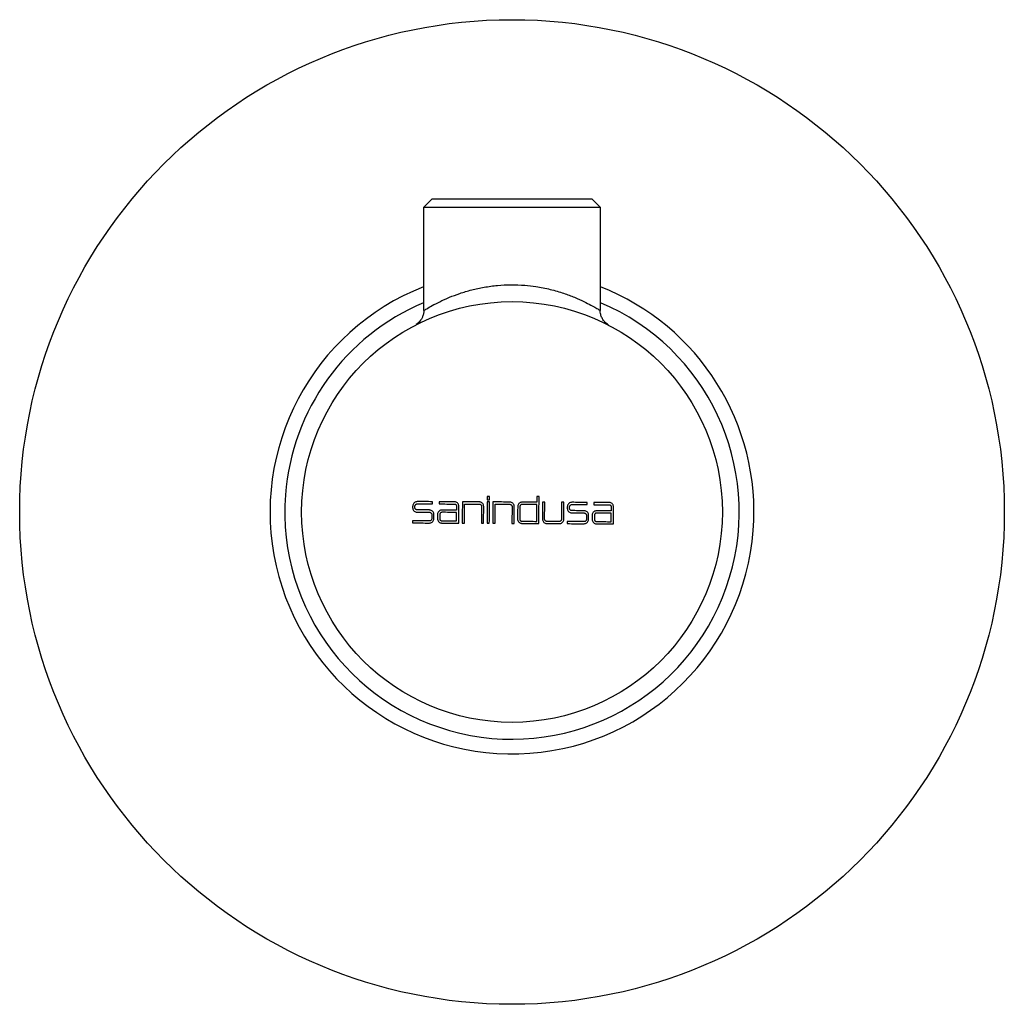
# Model space of a CAD drawing. Header units: millimetres. Extents: x 4004.44 to 4004.557, y 1830.898 to 1831.015.
import ezdxf

# ---------------------------------------------------------------- set-up
doc = ezdxf.new("R2010")
doc.units = ezdxf.units.MM
doc.layers.add('SANINDUSA', color=3, linetype='Continuous')

msp = doc.modelspace()

# ---------------------------------------------------------------- linework, layer by layer
at = {"layer": 'SANINDUSA'}
for p, q in [((4004.488961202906, 1830.994196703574), (4004.487961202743, 1830.993196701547)), ((4004.488961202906, 1830.994196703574), (4004.498461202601, 1830.994196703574)), ((4004.498461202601, 1830.994196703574), (4004.507961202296, 1830.994196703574)), ((4004.508961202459, 1830.993196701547), (4004.507961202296, 1830.994196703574)), ((4004.487961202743, 1830.993196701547), (4004.487961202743, 1830.98094938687)), ((4004.498461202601, 1830.993196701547), (4004.487961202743, 1830.993196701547)), ((4004.508961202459, 1830.993196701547), (4004.498461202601, 1830.993196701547)), ((4004.508961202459, 1830.980935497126), (4004.508961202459, 1830.993196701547)), ((4004.510017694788, 1830.979165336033), (4004.510024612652, 1830.979161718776)), ((4004.501415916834, 1830.958821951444), (4004.501412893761, 1830.958166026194)), ((4004.498464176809, 1830.957642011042), (4004.498454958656, 1830.955641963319)), ((4004.488655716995, 1830.957235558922), (4004.487193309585, 1830.957242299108))]:
    msp.add_line(p, q, dxfattribs=at)
at = {"layer": 'SANINDUSA', "flags": 128}
for points in [[(4004.495523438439, 1830.958849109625), (4004.495523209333, 1830.958799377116), (4004.495522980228, 1830.958749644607), (4004.49552275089, 1830.958699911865), (4004.495522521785, 1830.958650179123), (4004.495522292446, 1830.958600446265), (4004.495522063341, 1830.95855071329), (4004.495521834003, 1830.958500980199), (4004.495521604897, 1830.95845124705)], [(4004.49578152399, 1830.95884792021), (4004.495749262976, 1830.958848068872), (4004.495717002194, 1830.958848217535), (4004.495684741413, 1830.958848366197), (4004.495652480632, 1830.958848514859), (4004.495620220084, 1830.958848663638), (4004.495587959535, 1830.958848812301), (4004.495555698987, 1830.958848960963), (4004.495523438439, 1830.958849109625)], [(4004.495779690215, 1830.958450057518), (4004.495779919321, 1830.958499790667), (4004.495780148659, 1830.958549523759), (4004.495780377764, 1830.958599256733), (4004.495780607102, 1830.958648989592), (4004.495780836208, 1830.958698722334), (4004.495781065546, 1830.958748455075), (4004.495781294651, 1830.958798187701), (4004.49578152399, 1830.95884792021)], [(4004.501673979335, 1830.958820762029), (4004.501641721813, 1830.958820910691), (4004.501609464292, 1830.958821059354), (4004.501577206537, 1830.958821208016), (4004.501544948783, 1830.958821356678), (4004.501512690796, 1830.958821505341), (4004.501480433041, 1830.958821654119), (4004.501448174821, 1830.958821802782), (4004.501415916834, 1830.958821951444)], [(4004.50165926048, 1830.955627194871), (4004.501661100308, 1830.956026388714), (4004.501662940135, 1830.956425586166), (4004.501664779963, 1830.956824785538), (4004.501666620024, 1830.957223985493), (4004.501668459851, 1830.957623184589), (4004.501670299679, 1830.958022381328), (4004.501672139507, 1830.958421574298), (4004.501673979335, 1830.958820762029)], [(4004.486657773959, 1830.957696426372), (4004.486657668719, 1830.957673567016), (4004.48665756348, 1830.957650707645), (4004.48665745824, 1830.957627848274), (4004.486657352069, 1830.957604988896), (4004.48665724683, 1830.957582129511), (4004.486657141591, 1830.957559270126), (4004.486657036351, 1830.957536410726), (4004.486656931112, 1830.957513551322)], [(4004.486925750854, 1830.957512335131), (4004.486925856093, 1830.957535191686), (4004.486925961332, 1830.95755804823), (4004.486926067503, 1830.957580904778), (4004.486926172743, 1830.957603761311), (4004.486926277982, 1830.957626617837), (4004.486926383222, 1830.95764947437), (4004.486926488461, 1830.957672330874), (4004.4869265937, 1830.957695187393)], [(4004.48719662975, 1830.957962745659), (4004.487422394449, 1830.957961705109), (4004.487648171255, 1830.957960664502), (4004.4878739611, 1830.957959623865), (4004.488099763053, 1830.957958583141), (4004.488325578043, 1830.957957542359), (4004.48855140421, 1830.957956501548), (4004.488777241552, 1830.957955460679), (4004.489003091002, 1830.957954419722)], [(4004.489004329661, 1830.958223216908), (4004.488778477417, 1830.958224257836), (4004.488552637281, 1830.958225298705), (4004.48832680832, 1830.958226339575), (4004.488100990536, 1830.958227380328), (4004.48787518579, 1830.958228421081), (4004.487649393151, 1830.958229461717), (4004.487423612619, 1830.958230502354), (4004.487197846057, 1830.958231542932)], [(4004.489003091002, 1830.957954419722), (4004.489003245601, 1830.957988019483), (4004.489003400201, 1830.958021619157), (4004.489003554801, 1830.958055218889), (4004.489003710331, 1830.958088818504), (4004.489003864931, 1830.958122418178), (4004.489004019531, 1830.958156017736), (4004.489004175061, 1830.958189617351), (4004.489004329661, 1830.958223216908)], [(4004.489810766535, 1830.958219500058), (4004.489810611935, 1830.958185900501), (4004.489810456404, 1830.958152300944), (4004.489810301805, 1830.958118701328), (4004.489810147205, 1830.958085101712), (4004.489809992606, 1830.958051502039), (4004.489809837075, 1830.958017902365), (4004.489809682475, 1830.957984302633), (4004.489809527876, 1830.957950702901)], [(4004.489809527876, 1830.957950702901), (4004.490035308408, 1830.957949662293), (4004.490261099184, 1830.957948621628), (4004.490486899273, 1830.957947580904), (4004.490712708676, 1830.957946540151), (4004.490938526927, 1830.957945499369), (4004.491164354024, 1830.957944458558), (4004.49139018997, 1830.957943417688), (4004.491616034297, 1830.957942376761)], [(4004.491617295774, 1830.958211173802), (4004.491391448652, 1830.958212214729), (4004.491165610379, 1830.958213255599), (4004.490939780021, 1830.958214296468), (4004.490713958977, 1830.958215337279), (4004.490488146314, 1830.958216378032), (4004.490262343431, 1830.958217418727), (4004.490036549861, 1830.958218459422), (4004.489810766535, 1830.958219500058)], [(4004.491883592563, 1830.957672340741), (4004.491883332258, 1830.957615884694), (4004.491883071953, 1830.957559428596), (4004.491882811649, 1830.957502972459), (4004.49188255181, 1830.957446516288), (4004.491882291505, 1830.957390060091), (4004.4918820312, 1830.957333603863), (4004.491881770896, 1830.957277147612), (4004.491881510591, 1830.957220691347)], [(4004.492143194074, 1830.955671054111), (4004.492144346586, 1830.955921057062), (4004.492145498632, 1830.956171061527), (4004.492146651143, 1830.956421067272), (4004.492147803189, 1830.956671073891), (4004.492148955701, 1830.956921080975), (4004.492150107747, 1830.957171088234), (4004.492151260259, 1830.957421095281), (4004.492152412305, 1830.957671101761)], [(4004.492563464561, 1830.958206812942), (4004.492562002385, 1830.957889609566), (4004.492560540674, 1830.957572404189), (4004.492559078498, 1830.957255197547), (4004.492557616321, 1830.956937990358), (4004.492556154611, 1830.956620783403), (4004.492554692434, 1830.956303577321), (4004.492553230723, 1830.955986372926), (4004.492551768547, 1830.955669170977)], [(4004.494563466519, 1830.958197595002), (4004.494313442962, 1830.958198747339), (4004.494063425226, 1830.958199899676), (4004.493813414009, 1830.958201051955), (4004.493563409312, 1830.958202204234), (4004.493313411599, 1830.958203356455), (4004.493063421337, 1830.958204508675), (4004.492813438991, 1830.958205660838), (4004.492563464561, 1830.958206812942)], [(4004.492820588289, 1830.955667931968), (4004.4928218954, 1830.955951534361), (4004.492823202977, 1830.956235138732), (4004.492824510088, 1830.956518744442), (4004.492825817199, 1830.956802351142), (4004.492827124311, 1830.957085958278), (4004.492828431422, 1830.957369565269), (4004.492829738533, 1830.957653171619), (4004.492831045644, 1830.957936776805)], [(4004.492831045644, 1830.957936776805), (4004.493048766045, 1830.957935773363), (4004.493266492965, 1830.957934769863), (4004.493484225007, 1830.957933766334), (4004.493701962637, 1830.957932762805), (4004.493919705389, 1830.957931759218), (4004.494137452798, 1830.95793075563), (4004.494355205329, 1830.957929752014), (4004.494572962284, 1830.957928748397)], [(4004.49484052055, 1830.957658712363), (4004.494839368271, 1830.957408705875), (4004.494838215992, 1830.95715869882), (4004.494837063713, 1830.956908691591), (4004.494835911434, 1830.956658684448), (4004.494834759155, 1830.956408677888), (4004.494833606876, 1830.956158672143), (4004.494832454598, 1830.955908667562), (4004.494831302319, 1830.955658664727)], [(4004.495089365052, 1830.955657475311), (4004.495090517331, 1830.955907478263), (4004.495091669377, 1830.956157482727), (4004.495092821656, 1830.956407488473), (4004.495093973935, 1830.956657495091), (4004.495095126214, 1830.956907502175), (4004.495096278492, 1830.957157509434), (4004.495097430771, 1830.957407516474), (4004.49509858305, 1830.957657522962)], [(4004.495520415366, 1830.958193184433), (4004.495518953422, 1830.957875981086), (4004.495517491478, 1830.957558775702), (4004.495516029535, 1830.957241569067), (4004.495514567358, 1830.956924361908), (4004.495513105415, 1830.956607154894), (4004.495511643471, 1830.956289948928), (4004.495510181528, 1830.955972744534), (4004.495508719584, 1830.955655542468)], [(4004.495778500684, 1830.958191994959), (4004.495746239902, 1830.958192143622), (4004.495713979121, 1830.958192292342), (4004.49568171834, 1830.958192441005), (4004.495649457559, 1830.958192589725), (4004.495617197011, 1830.958192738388), (4004.495584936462, 1830.958192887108), (4004.495552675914, 1830.958193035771), (4004.495520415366, 1830.958193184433)], [(4004.495521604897, 1830.95845124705), (4004.495553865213, 1830.958451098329), (4004.495586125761, 1830.958450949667), (4004.49561838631, 1830.958450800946), (4004.495650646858, 1830.958450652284), (4004.495682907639, 1830.958450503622), (4004.49571516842, 1830.958450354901), (4004.495747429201, 1830.958450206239), (4004.495779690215, 1830.958450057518)], [(4004.495766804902, 1830.955654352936), (4004.495768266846, 1830.955971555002), (4004.495769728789, 1830.956288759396), (4004.495771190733, 1830.956605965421), (4004.495772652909, 1830.956923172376), (4004.495774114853, 1830.957240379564), (4004.495775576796, 1830.957557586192), (4004.49577703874, 1830.957874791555), (4004.495778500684, 1830.958191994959)], [(4004.496197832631, 1830.95819006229), (4004.496196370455, 1830.957872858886), (4004.496194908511, 1830.957555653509), (4004.496193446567, 1830.957238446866), (4004.496191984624, 1830.956921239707), (4004.49619052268, 1830.956604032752), (4004.496189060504, 1830.956286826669), (4004.49618759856, 1830.955969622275), (4004.496186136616, 1830.955652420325)], [(4004.498197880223, 1830.958180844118), (4004.497947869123, 1830.958181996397), (4004.497697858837, 1830.958183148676), (4004.4974478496, 1830.958184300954), (4004.497197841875, 1830.958185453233), (4004.496947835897, 1830.958186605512), (4004.496697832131, 1830.958187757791), (4004.496447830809, 1830.958188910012), (4004.496197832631, 1830.95819006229)], [(4004.496444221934, 1830.955651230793), (4004.496445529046, 1830.955934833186), (4004.496446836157, 1830.956218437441), (4004.496448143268, 1830.956502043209), (4004.496449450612, 1830.956785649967), (4004.496450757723, 1830.957069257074), (4004.496452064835, 1830.957352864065), (4004.496453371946, 1830.957636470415), (4004.496454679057, 1830.957920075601)], [(4004.496454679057, 1830.957920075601), (4004.496672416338, 1830.957919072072), (4004.496890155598, 1830.957918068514), (4004.497107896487, 1830.957917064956), (4004.49732563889, 1830.957916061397), (4004.497543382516, 1830.95791505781), (4004.497761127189, 1830.957914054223), (4004.49797887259, 1830.957913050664), (4004.498196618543, 1830.957912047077)], [(4004.498723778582, 1830.955640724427), (4004.498724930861, 1830.955890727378), (4004.49872608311, 1830.956140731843), (4004.498727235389, 1830.956390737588), (4004.498728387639, 1830.956640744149), (4004.498729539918, 1830.956890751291), (4004.498730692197, 1830.95714075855), (4004.498731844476, 1830.957390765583), (4004.498732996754, 1830.957640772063)], [(4004.499136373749, 1830.957640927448), (4004.499134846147, 1830.957458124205), (4004.499133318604, 1830.957275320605), (4004.499131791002, 1830.957092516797), (4004.499130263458, 1830.956909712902), (4004.499128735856, 1830.956726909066), (4004.499127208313, 1830.956544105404), (4004.499125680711, 1830.956361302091), (4004.499124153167, 1830.956178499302)], [(4004.499399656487, 1830.957637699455), (4004.499398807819, 1830.957453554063), (4004.499397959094, 1830.957269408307), (4004.499397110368, 1830.957085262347), (4004.499396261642, 1830.956901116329), (4004.499395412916, 1830.95671697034), (4004.49939456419, 1830.956532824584), (4004.499393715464, 1830.956348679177), (4004.499392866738, 1830.956164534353)], [(4004.501411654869, 1830.957897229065), (4004.50119391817, 1830.957898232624), (4004.500976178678, 1830.957899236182), (4004.500758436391, 1830.95790023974), (4004.500540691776, 1830.957901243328), (4004.500322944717, 1830.957902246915), (4004.500105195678, 1830.957903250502), (4004.499887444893, 1830.957904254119), (4004.499669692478, 1830.957905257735)], [(4004.501412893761, 1830.958166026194), (4004.501195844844, 1830.958167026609), (4004.5009787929, 1830.958168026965), (4004.500761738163, 1830.958169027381), (4004.500544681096, 1830.958170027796), (4004.500327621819, 1830.958171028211), (4004.500110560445, 1830.958172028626), (4004.499893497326, 1830.958173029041), (4004.499676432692, 1830.958174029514)], [(4004.501402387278, 1830.955886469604), (4004.501403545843, 1830.956137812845), (4004.501404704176, 1830.95638915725), (4004.501405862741, 1830.956640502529), (4004.501407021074, 1830.956891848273), (4004.501408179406, 1830.957143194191), (4004.501409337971, 1830.957394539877), (4004.501410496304, 1830.957645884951), (4004.501411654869, 1830.957897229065)], [(4004.502090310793, 1830.958162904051), (4004.502089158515, 1830.957912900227), (4004.502088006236, 1830.957662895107), (4004.502086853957, 1830.957412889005), (4004.502085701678, 1830.957162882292), (4004.502084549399, 1830.956912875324), (4004.50208339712, 1830.956662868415), (4004.502082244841, 1830.956412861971), (4004.502081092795, 1830.956162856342)], [(4004.502348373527, 1830.958161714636), (4004.502316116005, 1830.958161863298), (4004.502283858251, 1830.95816201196), (4004.502251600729, 1830.958162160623), (4004.502219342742, 1830.958162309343), (4004.502187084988, 1830.958162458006), (4004.502154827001, 1830.958162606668), (4004.502122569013, 1830.95816275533), (4004.502090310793, 1830.958162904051)], [(4004.502339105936, 1830.956150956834), (4004.502340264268, 1830.956402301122), (4004.502341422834, 1830.956653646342), (4004.502342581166, 1830.956904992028), (4004.502343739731, 1830.957156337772), (4004.502344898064, 1830.957407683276), (4004.502346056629, 1830.957659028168), (4004.502347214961, 1830.957910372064), (4004.502348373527, 1830.958161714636)], [(4004.504359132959, 1830.958152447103), (4004.504357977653, 1830.957901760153), (4004.504356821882, 1830.957651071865), (4004.504355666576, 1830.957400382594), (4004.50435451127, 1830.957149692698), (4004.504353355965, 1830.956899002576), (4004.504352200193, 1830.956648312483), (4004.504351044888, 1830.956397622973), (4004.504349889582, 1830.956146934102)], [(4004.504627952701, 1830.958151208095), (4004.504594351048, 1830.958151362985), (4004.504560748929, 1830.958151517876), (4004.504527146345, 1830.958151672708), (4004.504493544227, 1830.958151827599), (4004.504459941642, 1830.958151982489), (4004.504426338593, 1830.95815213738), (4004.504392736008, 1830.958152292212), (4004.504359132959, 1830.958152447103)], [(4004.50461873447, 1830.956151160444), (4004.504619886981, 1830.956401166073), (4004.504621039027, 1830.956651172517), (4004.504622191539, 1830.956901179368), (4004.504623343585, 1830.957151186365), (4004.504624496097, 1830.9574011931), (4004.504625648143, 1830.957651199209), (4004.504626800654, 1830.957901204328), (4004.504627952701, 1830.958151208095)], [(4004.50503404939, 1830.957611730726), (4004.50503394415, 1830.95758887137), (4004.505033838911, 1830.957566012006), (4004.505033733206, 1830.957543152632), (4004.505033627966, 1830.957520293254), (4004.505033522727, 1830.95749743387), (4004.505033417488, 1830.957474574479), (4004.505033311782, 1830.957451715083), (4004.505033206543, 1830.957428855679)], [(4004.505302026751, 1830.957427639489), (4004.50530213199, 1830.95745049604), (4004.505302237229, 1830.957473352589), (4004.505302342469, 1830.957496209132), (4004.505302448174, 1830.957519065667), (4004.505302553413, 1830.957541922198), (4004.505302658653, 1830.957564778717), (4004.505302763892, 1830.957587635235), (4004.505302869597, 1830.957610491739)], [(4004.505572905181, 1830.957878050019), (4004.50579875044, 1830.957877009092), (4004.506024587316, 1830.957875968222), (4004.50625041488, 1830.957874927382), (4004.506476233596, 1830.9578738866), (4004.506702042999, 1830.957872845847), (4004.506927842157, 1830.957871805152), (4004.507153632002, 1830.957870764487), (4004.507379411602, 1830.957869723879)], [(4004.507380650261, 1830.958138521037), (4004.507154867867, 1830.958139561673), (4004.506929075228, 1830.95814060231), (4004.506703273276, 1830.958141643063), (4004.506477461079, 1830.958142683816), (4004.506251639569, 1830.958143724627), (4004.506025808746, 1830.958144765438), (4004.505799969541, 1830.958145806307), (4004.505574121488, 1830.958146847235)], [(4004.507379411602, 1830.957869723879), (4004.507379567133, 1830.957903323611), (4004.507379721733, 1830.957936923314), (4004.507379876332, 1830.957970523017), (4004.507380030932, 1830.958004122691), (4004.507380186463, 1830.958037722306), (4004.507380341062, 1830.958071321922), (4004.507380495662, 1830.958104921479), (4004.507380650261, 1830.958138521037)], [(4004.508187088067, 1830.958134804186), (4004.508186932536, 1830.958101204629), (4004.508186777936, 1830.958067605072), (4004.508186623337, 1830.958034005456), (4004.508186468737, 1830.95800040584), (4004.508186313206, 1830.957966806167), (4004.508186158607, 1830.957933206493), (4004.508186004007, 1830.957899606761), (4004.508185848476, 1830.957866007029)], [(4004.508185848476, 1830.957866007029), (4004.508411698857, 1830.957864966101), (4004.508637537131, 1830.957863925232), (4004.508863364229, 1830.957862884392), (4004.509089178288, 1830.95786184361), (4004.509314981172, 1830.957860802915), (4004.509540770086, 1830.957859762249), (4004.509766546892, 1830.957858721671), (4004.509992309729, 1830.957857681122)], [(4004.509993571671, 1830.958126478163), (4004.509767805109, 1830.958127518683), (4004.50954202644, 1830.958128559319), (4004.509316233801, 1830.958129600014), (4004.509090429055, 1830.958130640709), (4004.50886461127, 1830.95813168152), (4004.508638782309, 1830.958132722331), (4004.50841294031, 1830.958133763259), (4004.508187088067, 1830.958134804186)], [(4004.510259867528, 1830.957587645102), (4004.510259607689, 1830.957531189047), (4004.51025934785, 1830.957474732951), (4004.51025908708, 1830.957418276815), (4004.510258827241, 1830.957361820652), (4004.510258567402, 1830.957305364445), (4004.510258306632, 1830.957248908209), (4004.510258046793, 1830.957192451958), (4004.510257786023, 1830.957135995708)], [(4004.510519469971, 1830.955586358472), (4004.510520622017, 1830.955836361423), (4004.510521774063, 1830.956086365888), (4004.510522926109, 1830.956336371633), (4004.510524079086, 1830.956586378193), (4004.510525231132, 1830.956836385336), (4004.510526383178, 1830.957086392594), (4004.510527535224, 1830.957336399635), (4004.510528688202, 1830.957586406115)], [(4004.487192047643, 1830.956973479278), (4004.487376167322, 1830.956972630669), (4004.487560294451, 1830.956971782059), (4004.487744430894, 1830.956970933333), (4004.487928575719, 1830.956970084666), (4004.488112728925, 1830.956969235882), (4004.488296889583, 1830.956968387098), (4004.488481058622, 1830.956967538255), (4004.488665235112, 1830.956966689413)], [(4004.488932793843, 1830.956696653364), (4004.488932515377, 1830.956636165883), (4004.48893223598, 1830.956575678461), (4004.488931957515, 1830.956515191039), (4004.48893167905, 1830.956454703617), (4004.488931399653, 1830.956394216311), (4004.488931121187, 1830.956333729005), (4004.488930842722, 1830.956273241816), (4004.488930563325, 1830.956212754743)], [(4004.489188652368, 1830.956222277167), (4004.489188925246, 1830.956281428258), (4004.489189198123, 1830.956340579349), (4004.48918947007, 1830.956399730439), (4004.489189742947, 1830.956458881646), (4004.489190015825, 1830.956518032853), (4004.489190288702, 1830.956577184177), (4004.489190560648, 1830.9566363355), (4004.489190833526, 1830.956695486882)], [(4004.489610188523, 1830.956693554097), (4004.489609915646, 1830.956634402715), (4004.489609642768, 1830.956575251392), (4004.489609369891, 1830.956516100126), (4004.489609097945, 1830.956456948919), (4004.489608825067, 1830.956397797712), (4004.48960855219, 1830.956338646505), (4004.489608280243, 1830.956279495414), (4004.489608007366, 1830.95622034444)], [(4004.489868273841, 1830.956692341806), (4004.489867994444, 1830.956631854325), (4004.489867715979, 1830.956571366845), (4004.489867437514, 1830.956510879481), (4004.489867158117, 1830.956450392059), (4004.489866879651, 1830.956389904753), (4004.489866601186, 1830.956329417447), (4004.489866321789, 1830.956268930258), (4004.489866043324, 1830.956208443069)], [(4004.491880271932, 1830.95695187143), (4004.491662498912, 1830.956952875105), (4004.491444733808, 1830.95695387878), (4004.491226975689, 1830.956954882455), (4004.491009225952, 1830.956955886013), (4004.490791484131, 1830.956956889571), (4004.490573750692, 1830.956957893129), (4004.490356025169, 1830.956958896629), (4004.49013830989, 1830.956959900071)], [(4004.491881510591, 1830.957220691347), (4004.491665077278, 1830.957221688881), (4004.491448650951, 1830.957222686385), (4004.491232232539, 1830.957223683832), (4004.491015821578, 1830.957224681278), (4004.490799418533, 1830.957225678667), (4004.49058302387, 1830.957226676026), (4004.490366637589, 1830.957227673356), (4004.490150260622, 1830.957228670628)], [(4004.491875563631, 1830.955930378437), (4004.491876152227, 1830.956058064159), (4004.491876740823, 1830.95618575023), (4004.491877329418, 1830.956313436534), (4004.491877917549, 1830.956441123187), (4004.491878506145, 1830.956568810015), (4004.49187909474, 1830.956696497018), (4004.491879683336, 1830.956824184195), (4004.491880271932, 1830.95695187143)], [(4004.505568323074, 1830.956888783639), (4004.505752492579, 1830.956887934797), (4004.50593665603, 1830.956887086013), (4004.506120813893, 1830.956886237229), (4004.506304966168, 1830.956885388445), (4004.506489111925, 1830.956884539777), (4004.506673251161, 1830.956883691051), (4004.50685738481, 1830.956882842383), (4004.507041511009, 1830.956881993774)], [(4004.507031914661, 1830.957150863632), (4004.506849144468, 1830.957151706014), (4004.506666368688, 1830.957152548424), (4004.506483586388, 1830.957153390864), (4004.506300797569, 1830.957154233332), (4004.506118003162, 1830.95715507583), (4004.505935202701, 1830.957155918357), (4004.505752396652, 1830.957156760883), (4004.505569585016, 1830.957157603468)], [(4004.50730906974, 1830.956611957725), (4004.507308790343, 1830.956551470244), (4004.507308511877, 1830.956490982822), (4004.507308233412, 1830.9564304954), (4004.507307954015, 1830.956370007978), (4004.50730767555, 1830.956309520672), (4004.507307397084, 1830.956249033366), (4004.507307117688, 1830.956188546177), (4004.507306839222, 1830.956128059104)], [(4004.507560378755, 1830.956132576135), (4004.507561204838, 1830.956191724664), (4004.507562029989, 1830.956250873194), (4004.507562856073, 1830.95631002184), (4004.507563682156, 1830.956369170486), (4004.507564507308, 1830.956428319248), (4004.507565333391, 1830.956487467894), (4004.507566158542, 1830.956546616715), (4004.507566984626, 1830.956605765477)], [(4004.507986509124, 1830.956608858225), (4004.507986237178, 1830.956549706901), (4004.5079859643, 1830.956490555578), (4004.507985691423, 1830.956431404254), (4004.507985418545, 1830.956372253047), (4004.507985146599, 1830.95631310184), (4004.507984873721, 1830.956253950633), (4004.507984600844, 1830.956194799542), (4004.507984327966, 1830.956135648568)], [(4004.508255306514, 1830.956607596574), (4004.508255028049, 1830.956547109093), (4004.508254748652, 1830.956486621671), (4004.508254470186, 1830.956426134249), (4004.50825419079, 1830.956365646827), (4004.508253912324, 1830.956305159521), (4004.508253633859, 1830.956244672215), (4004.508253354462, 1830.956184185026), (4004.508253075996, 1830.956123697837)], [(4004.510256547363, 1830.956867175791), (4004.510040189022, 1830.956868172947), (4004.509823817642, 1830.956869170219), (4004.509607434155, 1830.95687016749), (4004.509391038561, 1830.956871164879), (4004.509174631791, 1830.956872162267), (4004.508958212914, 1830.956873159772), (4004.508741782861, 1830.956874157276), (4004.508525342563, 1830.956875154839)], [(4004.510257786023, 1830.957135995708), (4004.510041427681, 1830.957136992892), (4004.509825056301, 1830.957137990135), (4004.509608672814, 1830.957138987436), (4004.509392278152, 1830.957139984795), (4004.50917587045, 1830.957140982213), (4004.508959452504, 1830.957141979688), (4004.508743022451, 1830.957142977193), (4004.508526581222, 1830.957143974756)], [(4004.510251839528, 1830.955845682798), (4004.510252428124, 1830.95597336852), (4004.51025301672, 1830.956101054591), (4004.510253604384, 1830.956228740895), (4004.51025419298, 1830.956356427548), (4004.510254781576, 1830.956484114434), (4004.510255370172, 1830.956611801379), (4004.510255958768, 1830.956739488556), (4004.510256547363, 1830.956867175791)], [(4004.486649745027, 1830.955954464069), (4004.486649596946, 1830.955922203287), (4004.486649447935, 1830.955889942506), (4004.486649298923, 1830.955857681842), (4004.486649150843, 1830.955825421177), (4004.486649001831, 1830.955793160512), (4004.48664885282, 1830.955760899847), (4004.486648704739, 1830.955728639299), (4004.486648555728, 1830.955696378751)], [(4004.486648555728, 1830.955696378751), (4004.486898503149, 1830.955695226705), (4004.487148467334, 1830.955694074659), (4004.487398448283, 1830.955692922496), (4004.487648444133, 1830.955691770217), (4004.487898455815, 1830.955690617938), (4004.48814848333, 1830.955689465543), (4004.488398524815, 1830.955688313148), (4004.48864858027, 1830.955687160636)], [(4004.488660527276, 1830.955945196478), (4004.48840912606, 1830.955946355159), (4004.488157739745, 1830.955947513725), (4004.487906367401, 1830.95594867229), (4004.487655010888, 1830.955949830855), (4004.487403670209, 1830.955950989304), (4004.487152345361, 1830.955952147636), (4004.486901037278, 1830.955953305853), (4004.486649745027, 1830.955954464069)], [(4004.490133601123, 1830.955938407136), (4004.490351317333, 1830.955937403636), (4004.490569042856, 1830.955936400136), (4004.490786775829, 1830.955935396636), (4004.49100451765, 1830.955934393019), (4004.491222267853, 1830.955933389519), (4004.491440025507, 1830.955932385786), (4004.491657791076, 1830.95593138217), (4004.491875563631, 1830.955930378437)], [(4004.490143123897, 1830.955680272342), (4004.490393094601, 1830.955679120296), (4004.490643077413, 1830.955677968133), (4004.490893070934, 1830.955676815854), (4004.491143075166, 1830.955675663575), (4004.491393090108, 1830.955674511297), (4004.491643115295, 1830.955673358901), (4004.491893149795, 1830.955672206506), (4004.492143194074, 1830.955671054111)], [(4004.492551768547, 1830.955669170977), (4004.492585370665, 1830.955669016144), (4004.492618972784, 1830.955668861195), (4004.492652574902, 1830.955668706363), (4004.492686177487, 1830.955668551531), (4004.492719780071, 1830.955668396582), (4004.492753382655, 1830.955668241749), (4004.492786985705, 1830.955668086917), (4004.492820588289, 1830.955667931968)], [(4004.494831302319, 1830.955658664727), (4004.49486355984, 1830.955658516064), (4004.494895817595, 1830.955658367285), (4004.494928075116, 1830.955658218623), (4004.494960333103, 1830.955658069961), (4004.494992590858, 1830.955657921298), (4004.495024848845, 1830.955657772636), (4004.495057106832, 1830.955657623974), (4004.495089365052, 1830.955657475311)], [(4004.495508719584, 1830.955655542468), (4004.495540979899, 1830.955655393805), (4004.495573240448, 1830.955655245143), (4004.495605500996, 1830.955655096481), (4004.495637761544, 1830.955654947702), (4004.495670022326, 1830.955654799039), (4004.495702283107, 1830.955654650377), (4004.495734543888, 1830.955654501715), (4004.495766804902, 1830.955654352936)], [(4004.496186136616, 1830.955652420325), (4004.496218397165, 1830.955652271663), (4004.496250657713, 1830.955652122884), (4004.496282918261, 1830.955651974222), (4004.49631517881, 1830.955651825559), (4004.496347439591, 1830.955651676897), (4004.496379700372, 1830.955651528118), (4004.496411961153, 1830.955651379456), (4004.496444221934, 1830.955651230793)], [(4004.498454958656, 1830.955641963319), (4004.498488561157, 1830.955641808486), (4004.498522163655, 1830.955641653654), (4004.498555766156, 1830.955641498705), (4004.498589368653, 1830.955641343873), (4004.498622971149, 1830.955641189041), (4004.498656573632, 1830.955641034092), (4004.498690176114, 1830.955640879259), (4004.498723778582, 1830.955640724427)], [(4004.499659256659, 1830.955636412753), (4004.499909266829, 1830.955635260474), (4004.500159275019, 1830.955634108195), (4004.500409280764, 1830.955632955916), (4004.500659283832, 1830.955631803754), (4004.500909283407, 1830.955630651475), (4004.501159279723, 1830.955629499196), (4004.501409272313, 1830.955628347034), (4004.50165926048, 1830.955627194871)], [(4004.499660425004, 1830.955894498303), (4004.499878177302, 1830.955893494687), (4004.500095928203, 1830.95589249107), (4004.500313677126, 1830.955891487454), (4004.500531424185, 1830.955890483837), (4004.500749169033, 1830.955889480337), (4004.500966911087, 1830.955888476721), (4004.501184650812, 1830.955887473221), (4004.501402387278, 1830.955886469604)], [(4004.504080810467, 1830.955879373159), (4004.503896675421, 1830.955879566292), (4004.50371253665, 1830.955879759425), (4004.503528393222, 1830.955879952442), (4004.503344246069, 1830.955880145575), (4004.503160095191, 1830.955880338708), (4004.502975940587, 1830.955880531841), (4004.502791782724, 1830.955880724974), (4004.502607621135, 1830.955880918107)], [(4004.502616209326, 1830.95562278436), (4004.502799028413, 1830.955621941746), (4004.502981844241, 1830.955621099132), (4004.503164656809, 1830.955620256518), (4004.503347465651, 1830.95561941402), (4004.503530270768, 1830.955618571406), (4004.50371307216, 1830.955617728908), (4004.503895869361, 1830.955616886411), (4004.504078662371, 1830.955616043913)], [(4004.505026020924, 1830.955869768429), (4004.505025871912, 1830.955837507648), (4004.505025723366, 1830.955805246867), (4004.50502557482, 1830.955772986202), (4004.505025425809, 1830.955740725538), (4004.505025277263, 1830.955708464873), (4004.505025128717, 1830.955676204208), (4004.505024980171, 1830.95564394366), (4004.505024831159, 1830.955611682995)], [(4004.505024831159, 1830.955611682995), (4004.505274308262, 1830.955610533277), (4004.505523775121, 1830.955609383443), (4004.505773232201, 1830.955608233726), (4004.506022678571, 1830.955607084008), (4004.506272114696, 1830.955605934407), (4004.506521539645, 1830.955604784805), (4004.506770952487, 1830.955603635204), (4004.507020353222, 1830.955602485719)], [(4004.507036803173, 1830.955860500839), (4004.506785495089, 1830.955861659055), (4004.506534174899, 1830.955862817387), (4004.506282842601, 1830.955863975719), (4004.506031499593, 1830.955865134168), (4004.505780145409, 1830.955866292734), (4004.505528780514, 1830.955867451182), (4004.505277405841, 1830.955868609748), (4004.505026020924, 1830.955869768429)], [(4004.508519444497, 1830.95559557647), (4004.508769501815, 1830.955594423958), (4004.509019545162, 1830.955593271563), (4004.509269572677, 1830.955592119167), (4004.50951958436, 1830.955590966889), (4004.50976958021, 1830.95558981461), (4004.510019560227, 1830.955588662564), (4004.510269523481, 1830.955587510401), (4004.510519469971, 1830.955586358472)], [(4004.508520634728, 1830.955853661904), (4004.508737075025, 1830.955852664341), (4004.508953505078, 1830.955851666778), (4004.509169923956, 1830.955850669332), (4004.509386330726, 1830.955849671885), (4004.50960272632, 1830.955848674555), (4004.509819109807, 1830.955847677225), (4004.510035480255, 1830.955846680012), (4004.510251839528, 1830.955845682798)]]:
    msp.add_lwpolyline(points, dxfattribs=at)
at = {"layer": 'SANINDUSA'}
for radius in [0.05849999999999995, 0.02499999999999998]:
    msp.add_circle((4004.498461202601, 1830.956996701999), radius, dxfattribs=at)
for radius, start, end in [(0.02875069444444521, 111.4204190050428, 355.6525122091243), (0.02875069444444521, 355.6525122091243, 68.57958099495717), (0.02700000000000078, 175.6525122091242, 67.11461953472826), (0.02700000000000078, 112.8853804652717, 175.6525122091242)]:
    msp.add_arc((4004.498461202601, 1830.956996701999), radius, start, end, dxfattribs=at)
for points, knots in [([(4004.487994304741, 1830.980949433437), (4004.487990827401, 1830.980947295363), (4004.487980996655, 1830.98094125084), (4004.488300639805, 1830.981138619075), (4004.488926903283, 1830.981502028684), (4004.489844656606, 1830.981983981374), (4004.490956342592, 1830.982490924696), (4004.492243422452, 1830.982979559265), (4004.493627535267, 1830.983396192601), (4004.495138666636, 1830.983726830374), (4004.496713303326, 1830.983939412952), (4004.498356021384, 1830.984020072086), (4004.499894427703, 1830.983962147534), (4004.501468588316, 1830.983779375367), (4004.503041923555, 1830.983466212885), (4004.50458799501, 1830.983013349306), (4004.505933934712, 1830.982504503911), (4004.507009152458, 1830.982015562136), (4004.507853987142, 1830.981578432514), (4004.508468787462, 1830.981228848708), (4004.508836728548, 1830.981006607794), (4004.508999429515, 1830.980905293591), (4004.508953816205, 1830.980933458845), (4004.508950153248, 1830.980935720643)], [0, 0, 0, 0, 0.0296220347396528, 0.08374410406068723, 0.1399966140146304, 0.1941904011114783, 0.2499314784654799, 0.2998783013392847, 0.35101233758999, 0.3990442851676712, 0.4484063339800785, 0.4962198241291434, 0.5455644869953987, 0.5852347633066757, 0.6402571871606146, 0.6971910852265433, 0.7497656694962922, 0.803679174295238, 0.8512165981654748, 0.8998602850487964, 0.9470800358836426, 0.9957502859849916, 0.9999999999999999, 0.9999999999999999, 0.9999999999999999, 0.9999999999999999]), ([(4004.48797720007, 1830.980950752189), (4004.487973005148, 1830.980833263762), (4004.487964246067, 1830.980587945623), (4004.487858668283, 1830.980239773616), (4004.487705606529, 1830.97992842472), (4004.487524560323, 1830.979677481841), (4004.487338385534, 1830.979485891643), (4004.487175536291, 1830.979352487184), (4004.487074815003, 1830.979288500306), (4004.487036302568, 1830.979264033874)], [0, 0, 0, 0, 0.1741895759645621, 0.363711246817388, 0.5352574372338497, 0.688392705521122, 0.8214634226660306, 0.9317336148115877, 1, 1, 1, 1]), ([(4004.509910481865, 1830.979250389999), (4004.509869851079, 1830.979275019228), (4004.509747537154, 1830.97934916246), (4004.50954731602, 1830.979516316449), (4004.509305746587, 1830.979784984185), (4004.509099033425, 1830.980141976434), (4004.50896308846, 1830.980543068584), (4004.508951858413, 1830.98081252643), (4004.508946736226, 1830.98093543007)], [0, 0, 0, 0, 0.07093576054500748, 0.2135432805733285, 0.3822354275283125, 0.6029913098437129, 0.8189185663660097, 1, 1, 1, 1]), ([(4004.487197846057, 1830.958231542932), (4004.487137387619, 1830.958225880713), (4004.487016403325, 1830.958214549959), (4004.486854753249, 1830.958122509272), (4004.486732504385, 1830.957986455), (4004.486667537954, 1830.957835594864), (4004.486660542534, 1830.957735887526), (4004.486657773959, 1830.957696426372)], [0, 0, 0, 0, 0.2148348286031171, 0.4299092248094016, 0.6448224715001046, 0.8594314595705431, 1, 1, 1, 1]), ([(4004.4869265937, 1830.957695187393), (4004.486929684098, 1830.957725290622), (4004.48693587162, 1830.957785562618), (4004.486982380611, 1830.957865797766), (4004.487050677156, 1830.957926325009), (4004.487126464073, 1830.957958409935), (4004.487176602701, 1830.957961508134), (4004.48719662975, 1830.957962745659)], [0, 0, 0, 0, 0.2138217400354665, 0.4281089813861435, 0.6425150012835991, 0.8572085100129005, 1, 1, 1, 1]), ([(4004.491616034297, 1830.957942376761), (4004.491646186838, 1830.957939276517), (4004.491706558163, 1830.95793306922), (4004.491786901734, 1830.957886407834), (4004.49184742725, 1830.957817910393), (4004.49187932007, 1830.957742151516), (4004.491882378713, 1830.957692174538), (4004.491883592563, 1830.957672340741)], [0, 0, 0, 0, 0.2143745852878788, 0.4292201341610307, 0.6440268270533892, 0.8587289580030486, 0.9999999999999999, 0.9999999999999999, 0.9999999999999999, 0.9999999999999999]), ([(4004.492152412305, 1830.957671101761), (4004.492146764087, 1830.957731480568), (4004.492135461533, 1830.957852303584), (4004.492043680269, 1830.958013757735), (4004.491907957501, 1830.9581360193), (4004.49175704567, 1830.958201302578), (4004.491657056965, 1830.958208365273), (4004.491617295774, 1830.958211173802)], [0, 0, 0, 0, 0.2143248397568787, 0.428881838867, 0.6435024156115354, 0.8582362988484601, 1, 1, 1, 1]), ([(4004.49509858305, 1830.957657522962), (4004.495092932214, 1830.957717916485), (4004.495081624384, 1830.957838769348), (4004.494989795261, 1830.958000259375), (4004.49485401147, 1830.958122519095), (4004.494703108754, 1830.95818774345), (4004.494603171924, 1830.958194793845), (4004.494563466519, 1830.958197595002)], [0, 0, 0, 0, 0.214418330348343, 0.4290703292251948, 0.6437453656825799, 0.858458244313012, 0.9999999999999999, 0.9999999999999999, 0.9999999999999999, 0.9999999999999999]), ([(4004.494572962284, 1830.957928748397), (4004.494603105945, 1830.95792564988), (4004.494663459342, 1830.957919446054), (4004.494743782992, 1830.957872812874), (4004.494804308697, 1830.957804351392), (4004.494836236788, 1830.957728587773), (4004.494839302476, 1830.957678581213), (4004.49484052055, 1830.957658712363)], [0, 0, 0, 0, 0.2142738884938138, 0.429017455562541, 0.6437511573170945, 0.8584534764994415, 1, 1, 1, 1]), ([(4004.498196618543, 1830.957912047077), (4004.498226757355, 1830.957908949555), (4004.498287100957, 1830.957902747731), (4004.49836741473, 1830.957856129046), (4004.498427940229, 1830.957787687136), (4004.498459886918, 1830.957711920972), (4004.498462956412, 1830.957661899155), (4004.498464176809, 1830.957642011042)], [0, 0, 0, 0, 0.2142232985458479, 0.4289155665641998, 0.643608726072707, 0.8583028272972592, 1, 1, 1, 1]), ([(4004.498732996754, 1830.957640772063), (4004.498727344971, 1830.95770117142), (4004.498716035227, 1830.957822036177), (4004.498624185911, 1830.957983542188), (4004.498488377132, 1830.958105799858), (4004.498337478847, 1830.958171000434), (4004.498237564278, 1830.958178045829), (4004.498197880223, 1830.958180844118)], [0, 0, 0, 0, 0.2144603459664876, 0.4291551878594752, 0.6438501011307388, 0.8585444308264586, 1, 1, 1, 1]), ([(4004.499676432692, 1830.958174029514), (4004.499616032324, 1830.95816837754), (4004.499495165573, 1830.958157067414), (4004.49933366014, 1830.958065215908), (4004.499211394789, 1830.957929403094), (4004.499146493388, 1830.957779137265), (4004.499139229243, 1830.957679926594), (4004.499136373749, 1830.957640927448)], [0, 0, 0, 0, 0.2149756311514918, 0.4301862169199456, 0.6453978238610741, 0.8606079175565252, 1, 1, 1, 1]), ([(4004.499669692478, 1830.957905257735), (4004.499639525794, 1830.957902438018), (4004.499579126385, 1830.957896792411), (4004.499498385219, 1830.957850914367), (4004.499437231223, 1830.95778303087), (4004.499404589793, 1830.957707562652), (4004.499401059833, 1830.957657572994), (4004.499399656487, 1830.957637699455)], [0, 0, 0, 0, 0.2142286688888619, 0.4289263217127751, 0.6436249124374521, 0.8583220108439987, 0.9999999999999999, 0.9999999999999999, 0.9999999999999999, 0.9999999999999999]), ([(4004.505574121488, 1830.958146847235), (4004.505513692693, 1830.95814118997), (4004.50539276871, 1830.958129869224), (4004.505231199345, 1830.958037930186), (4004.505108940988, 1830.957902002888), (4004.505043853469, 1830.957751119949), (4004.505036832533, 1830.957651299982), (4004.50503404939, 1830.957611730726)], [0, 0, 0, 0, 0.2146215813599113, 0.429478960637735, 0.644293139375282, 0.8589955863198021, 1, 1, 1, 1]), ([(4004.505302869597, 1830.957610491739), (4004.505305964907, 1830.957640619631), (4004.505312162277, 1830.957700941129), (4004.505358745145, 1830.957781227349), (4004.50542714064, 1830.957841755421), (4004.505502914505, 1830.957873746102), (4004.505552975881, 1830.957876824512), (4004.505572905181, 1830.957878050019)], [0, 0, 0, 0, 0.2140790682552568, 0.4286250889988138, 0.643238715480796, 0.8579742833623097, 1, 1, 1, 1]), ([(4004.509992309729, 1830.957857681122), (4004.510022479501, 1830.957854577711), (4004.510082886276, 1830.957848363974), (4004.510163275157, 1830.957801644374), (4004.510223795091, 1830.957733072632), (4004.510255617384, 1830.957657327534), (4004.510258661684, 1830.957607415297), (4004.510259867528, 1830.957587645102)], [0, 0, 0, 0, 0.2146159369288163, 0.4297101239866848, 0.6446342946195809, 0.8592399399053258, 1, 1, 1, 1]), ([(4004.510528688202, 1830.957586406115), (4004.510523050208, 1830.957646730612), (4004.510511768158, 1830.957767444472), (4004.510420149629, 1830.957928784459), (4004.510284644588, 1830.958051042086), (4004.510133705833, 1830.958116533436), (4004.51003354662, 1830.95812364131), (4004.509993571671, 1830.958126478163)], [0, 0, 0, 0, 0.2140383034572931, 0.4283067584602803, 0.6427018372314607, 0.8573972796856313, 1, 1, 1, 1]), ([(4004.486656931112, 1830.957513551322), (4004.486662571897, 1830.957453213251), (4004.486673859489, 1830.957332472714), (4004.486765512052, 1830.957171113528), (4004.486901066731, 1830.957048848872), (4004.487052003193, 1830.95698340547), (4004.487152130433, 1830.956976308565), (4004.487192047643, 1830.956973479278)], [0, 0, 0, 0, 0.2140800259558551, 0.4283885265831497, 0.6428518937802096, 0.8576176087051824, 1, 1, 1, 1]), ([(4004.487193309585, 1830.957242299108), (4004.487163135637, 1830.95724540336), (4004.487102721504, 1830.957251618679), (4004.487022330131, 1830.957298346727), (4004.486961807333, 1830.957366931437), (4004.486929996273, 1830.957442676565), (4004.486926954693, 1830.957492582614), (4004.486925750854, 1830.957512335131)], [0, 0, 0, 0, 0.2146256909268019, 0.42972251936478, 0.6446916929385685, 0.8593710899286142, 1, 1, 1, 1]), ([(4004.489190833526, 1830.956695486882), (4004.489185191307, 1830.956755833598), (4004.489173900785, 1830.956876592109), (4004.489082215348, 1830.957037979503), (4004.488946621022, 1830.957160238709), (4004.488795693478, 1830.957225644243), (4004.488695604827, 1830.957232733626), (4004.488655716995, 1830.957235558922)], [0, 0, 0, 0, 0.2141580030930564, 0.4285469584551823, 0.6430329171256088, 0.8577396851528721, 1, 1, 1, 1]), ([(4004.488665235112, 1830.956966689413), (4004.488695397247, 1830.956963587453), (4004.488755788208, 1830.956957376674), (4004.488836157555, 1830.956910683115), (4004.488896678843, 1830.956842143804), (4004.488928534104, 1830.956766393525), (4004.488931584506, 1830.956716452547), (4004.488932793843, 1830.956696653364)], [0, 0, 0, 0, 0.2145120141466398, 0.4294983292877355, 0.6443666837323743, 0.8590085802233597, 1, 1, 1, 1]), ([(4004.490150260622, 1830.957228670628), (4004.490089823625, 1830.957223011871), (4004.489968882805, 1830.957211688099), (4004.489807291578, 1830.957119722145), (4004.489685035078, 1830.95698375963), (4004.48961998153, 1830.95683288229), (4004.489612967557, 1830.956733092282), (4004.489610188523, 1830.956693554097)], [0, 0, 0, 0, 0.2146763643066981, 0.4295901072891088, 0.6444338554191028, 0.8591197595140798, 1, 1, 1, 1]), ([(4004.49013830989, 1830.956959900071), (4004.490108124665, 1830.956957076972), (4004.490047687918, 1830.956951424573), (4004.48996690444, 1830.956905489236), (4004.489905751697, 1830.956837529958), (4004.489873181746, 1830.956762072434), (4004.489869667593, 1830.95671214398), (4004.489868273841, 1830.956692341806)], [0, 0, 0, 0, 0.2144428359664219, 0.4293566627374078, 0.6441997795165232, 0.8588857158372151, 0.9999999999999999, 0.9999999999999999, 0.9999999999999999, 0.9999999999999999]), ([(4004.505033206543, 1830.957428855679), (4004.505038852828, 1830.957368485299), (4004.505050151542, 1830.957247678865), (4004.505141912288, 1830.957086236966), (4004.505277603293, 1830.956963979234), (4004.505428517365, 1830.956898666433), (4004.505528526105, 1830.956891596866), (4004.505568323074, 1830.956888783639)], [0, 0, 0, 0, 0.2142983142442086, 0.4288297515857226, 0.6434076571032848, 0.8580994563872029, 1, 1, 1, 1]), ([(4004.505569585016, 1830.957157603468), (4004.50553943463, 1830.957160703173), (4004.505479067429, 1830.957166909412), (4004.505398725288, 1830.957213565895), (4004.505338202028, 1830.957282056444), (4004.505306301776, 1830.957357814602), (4004.505303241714, 1830.957407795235), (4004.505302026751, 1830.957427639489)], [0, 0, 0, 0, 0.2143719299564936, 0.4292161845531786, 0.6439947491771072, 0.8586520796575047, 1, 1, 1, 1]), ([(4004.507566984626, 1830.956605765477), (4004.507561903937, 1830.956666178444), (4004.507551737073, 1830.956787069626), (4004.507461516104, 1830.956949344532), (4004.507327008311, 1830.957072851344), (4004.507175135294, 1830.95714035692), (4004.507073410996, 1830.957147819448), (4004.507031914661, 1830.957150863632)], [0, 0, 0, 0, 0.2129726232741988, 0.4261752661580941, 0.6394646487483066, 0.8529270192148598, 1, 1, 1, 1]), ([(4004.507041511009, 1830.956881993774), (4004.507071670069, 1830.956878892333), (4004.507132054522, 1830.956872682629), (4004.507212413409, 1830.956826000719), (4004.507272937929, 1830.956757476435), (4004.507304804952, 1830.95668172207), (4004.507307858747, 1830.956631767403), (4004.50730906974, 1830.956611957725)], [0, 0, 0, 0, 0.2144556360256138, 0.4293829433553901, 0.6442362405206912, 0.8589207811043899, 1, 1, 1, 1]), ([(4004.508526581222, 1830.957143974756), (4004.50846613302, 1830.957138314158), (4004.508345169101, 1830.957126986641), (4004.508183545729, 1830.957034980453), (4004.508061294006, 1830.956898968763), (4004.507996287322, 1830.956748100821), (4004.507989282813, 1830.956648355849), (4004.507986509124, 1830.956608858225)], [0, 0, 0, 0, 0.2147627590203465, 0.4297653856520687, 0.6446452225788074, 0.859284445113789, 0.9999999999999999, 0.9999999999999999, 0.9999999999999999, 0.9999999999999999]), ([(4004.508525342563, 1830.956875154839), (4004.508495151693, 1830.956872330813), (4004.508434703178, 1830.956866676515), (4004.508353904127, 1830.956820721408), (4004.508292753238, 1830.956752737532), (4004.508260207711, 1830.956677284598), (4004.508256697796, 1830.956627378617), (4004.508255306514, 1830.956607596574)], [0, 0, 0, 0, 0.2145284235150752, 0.4295313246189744, 0.6444100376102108, 0.8590490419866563, 1, 1, 1, 1]), ([(4004.48864858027, 1830.955687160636), (4004.488709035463, 1830.955692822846), (4004.488830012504, 1830.955704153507), (4004.488991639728, 1830.955796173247), (4004.489113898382, 1830.955932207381), (4004.489178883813, 1830.956083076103), (4004.48918588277, 1830.956182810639), (4004.489188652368, 1830.956222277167)], [0, 0, 0, 0, 0.21476811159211, 0.4297730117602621, 0.6446932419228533, 0.8593995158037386, 1, 1, 1, 1]), ([(4004.488930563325, 1830.956212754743), (4004.488927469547, 1830.956182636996), (4004.488921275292, 1830.95612233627), (4004.488874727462, 1830.956042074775), (4004.488806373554, 1830.955981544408), (4004.488730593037, 1830.955949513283), (4004.488680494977, 1830.955946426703), (4004.488660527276, 1830.955945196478)], [0, 0, 0, 0, 0.2139476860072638, 0.4283587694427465, 0.642896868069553, 0.8576685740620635, 0.9999999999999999, 0.9999999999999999, 0.9999999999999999, 0.9999999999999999]), ([(4004.489608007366, 1830.95622034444), (4004.489613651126, 1830.956159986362), (4004.489624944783, 1830.956039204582), (4004.489716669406, 1830.955877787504), (4004.489852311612, 1830.955755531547), (4004.490003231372, 1830.955690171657), (4004.490103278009, 1830.955683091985), (4004.490143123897, 1830.955680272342)], [0, 0, 0, 0, 0.2142358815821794, 0.4287046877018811, 0.6432307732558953, 0.8579083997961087, 1, 1, 1, 1]), ([(4004.489866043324, 1830.956208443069), (4004.489868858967, 1830.95617829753), (4004.489874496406, 1830.956117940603), (4004.489920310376, 1830.956037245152), (4004.489988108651, 1830.955976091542), (4004.490063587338, 1830.955943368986), (4004.490113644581, 1830.955939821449), (4004.490133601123, 1830.955938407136)], [0, 0, 0, 0, 0.2140004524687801, 0.4284683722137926, 0.6429921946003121, 0.8576701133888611, 1, 1, 1, 1]), ([(4004.499124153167, 1830.956178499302), (4004.499129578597, 1830.956118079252), (4004.499140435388, 1830.955997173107), (4004.499231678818, 1830.955835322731), (4004.499367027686, 1830.955712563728), (4004.499518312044, 1830.955646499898), (4004.499618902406, 1830.955639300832), (4004.499659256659, 1830.955636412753)], [0, 0, 0, 0, 0.2139489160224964, 0.4281316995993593, 0.6423179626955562, 0.8565072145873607, 1, 1, 1, 1]), ([(4004.499392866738, 1830.956164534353), (4004.499395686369, 1830.956134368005), (4004.4994013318, 1830.956073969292), (4004.499447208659, 1830.955993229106), (4004.499515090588, 1830.955932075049), (4004.499590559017, 1830.955899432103), (4004.499640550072, 1830.955895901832), (4004.499660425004, 1830.955894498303)], [0, 0, 0, 0, 0.2142237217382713, 0.4289162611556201, 0.6436121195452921, 0.8583109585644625, 1, 1, 1, 1]), ([(4004.502081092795, 1830.956162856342), (4004.502086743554, 1830.956102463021), (4004.502098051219, 1830.955981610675), (4004.502189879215, 1830.955820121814), (4004.502325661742, 1830.955697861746), (4004.502476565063, 1830.955632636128), (4004.502576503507, 1830.955625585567), (4004.502616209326, 1830.95562278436)], [0, 0, 0, 0, 0.2144144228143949, 0.4290621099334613, 0.6437377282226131, 0.8584560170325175, 1, 1, 1, 1]), ([(4004.502607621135, 1830.955880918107), (4004.502577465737, 1830.955883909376), (4004.502517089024, 1830.955889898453), (4004.502436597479, 1830.955936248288), (4004.502375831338, 1830.956004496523), (4004.502343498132, 1830.956080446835), (4004.502340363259, 1830.956130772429), (4004.502339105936, 1830.956150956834)], [0, 0, 0, 0, 0.2137981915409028, 0.4280637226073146, 0.6423209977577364, 0.8565434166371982, 1, 1, 1, 1]), ([(4004.504078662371, 1830.955616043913), (4004.504139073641, 1830.955621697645), (4004.504259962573, 1830.955633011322), (4004.50442150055, 1830.955724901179), (4004.504543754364, 1830.955860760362), (4004.50460890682, 1830.956011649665), (4004.504615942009, 1830.956111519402), (4004.50461873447, 1830.956151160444)], [0, 0, 0, 0, 0.2145454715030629, 0.4293267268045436, 0.644061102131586, 0.858718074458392, 0.9999999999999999, 0.9999999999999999, 0.9999999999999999, 0.9999999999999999]), ([(4004.504349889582, 1830.956146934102), (4004.504346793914, 1830.956116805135), (4004.504340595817, 1830.956056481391), (4004.504294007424, 1830.955976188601), (4004.504225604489, 1830.955915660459), (4004.504150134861, 1830.955883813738), (4004.504100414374, 1830.955880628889), (4004.504080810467, 1830.955879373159)], [0, 0, 0, 0, 0.2146059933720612, 0.4296807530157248, 0.6447783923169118, 0.8599424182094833, 0.9999999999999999, 0.9999999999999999, 0.9999999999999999, 0.9999999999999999]), ([(4004.507020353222, 1830.955602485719), (4004.507080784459, 1830.955608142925), (4004.507201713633, 1830.955619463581), (4004.507363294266, 1830.955711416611), (4004.507485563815, 1830.955847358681), (4004.50754990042, 1830.955996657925), (4004.507557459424, 1830.956094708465), (4004.507560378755, 1830.956132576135)], [0, 0, 0, 0, 0.2159525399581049, 0.4321434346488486, 0.6482342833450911, 0.8641461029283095, 1, 1, 1, 1]), ([(4004.507306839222, 1830.956128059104), (4004.507303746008, 1830.956097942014), (4004.507297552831, 1830.956037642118), (4004.50725100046, 1830.955957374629), (4004.507182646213, 1830.955896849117), (4004.507106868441, 1830.95586481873), (4004.507056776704, 1830.955861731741), (4004.507036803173, 1830.955860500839)], [0, 0, 0, 0, 0.2139867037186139, 0.4284403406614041, 0.6429555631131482, 0.8576324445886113, 1, 1, 1, 1]), ([(4004.507984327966, 1830.956135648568), (4004.507989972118, 1830.956075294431), (4004.508001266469, 1830.955954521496), (4004.508092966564, 1830.955793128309), (4004.508228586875, 1830.955670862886), (4004.508379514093, 1830.955605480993), (4004.508479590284, 1830.955598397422), (4004.508519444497, 1830.95559557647)], [0, 0, 0, 0, 0.2141663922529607, 0.4285622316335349, 0.6430917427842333, 0.8578653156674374, 0.9999999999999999, 0.9999999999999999, 0.9999999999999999, 0.9999999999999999]), ([(4004.508253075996, 1830.956123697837), (4004.508255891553, 1830.956093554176), (4004.508261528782, 1830.956033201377), (4004.508307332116, 1830.955952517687), (4004.508375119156, 1830.955891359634), (4004.508450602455, 1830.955858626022), (4004.508500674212, 1830.955855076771), (4004.508520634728, 1830.955853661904)], [0, 0, 0, 0, 0.2139309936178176, 0.4283266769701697, 0.6428548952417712, 0.8576283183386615, 1, 1, 1, 1])]:
    msp.add_open_spline(points, degree=3, knots=knots, dxfattribs=at)

doc.saveas('drawing.dxf')
